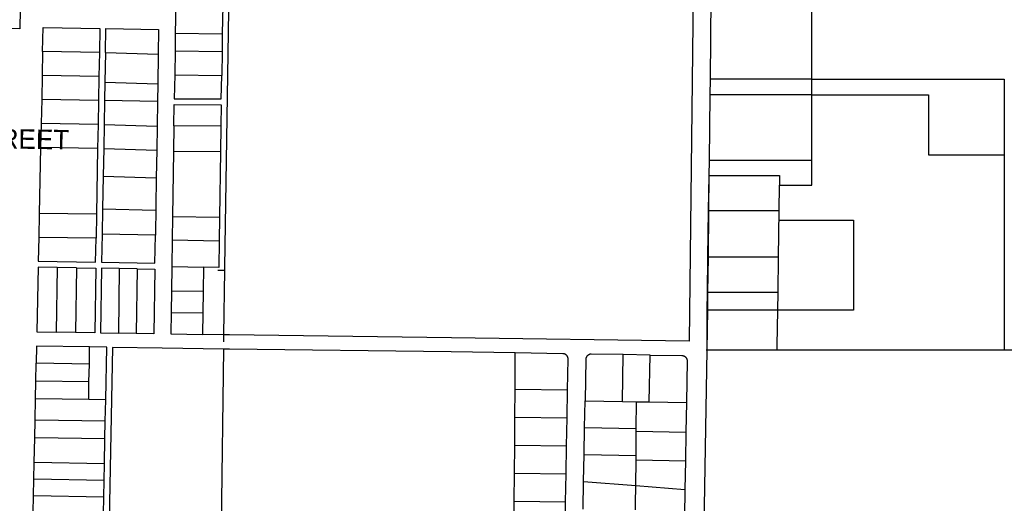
# Model space of a CAD drawing. Header units: feet. Extents: x 1348695 to 1391571, y 443146 to 661817.
# Tile 29 of 58: x 1369785 to 1372560, y 644400 to 645763. Entities that reach past the tile are written whole.
import ezdxf
from ezdxf.enums import TextEntityAlignment as Align

# ---------------------------------------------------------------- set-up
doc = ezdxf.new("R2010")
doc.units = ezdxf.units.FT
doc.header["$MEASUREMENT"] = 0
doc.layers.add('eatpar', color=32, linetype='Continuous')
doc.layers.add('MOT-PHASE 2', color=5, linetype='Continuous')
doc.styles.add('Slanted-Normal', font='font31.shx', dxfattribs={"height": 0.14})

msp = doc.modelspace()

# ---------------------------------------------------------------- linework, layer by layer
at = {"layer": 'eatpar'}
for p, q in [((1371741.625, 646518.4375), (1371731, 645595.9375)), ((1372017.625, 645595.9375), (1372017.625, 646515.875)), ((1370224.75, 645805.375), (1370223.5, 645725.5625)), ((1370357.25, 645803.4375), (1370356, 645723.6875)), ((1370223.5, 645725.5625), (1370222.75, 645675.0625)), ((1370223.5, 645725.5625), (1370356, 645723.6875)), ((1370356, 645723.6875), (1370355.25, 645673.1875)), ((1369849.625, 645673.6875), (1369848.25, 645606.125)), ((1370009.5, 645670.8125), (1369849.625, 645673.6875)), ((1370009.5, 645670.8125), (1370008.25, 645603.1875)), ((1370026.5, 645670.3125), (1370025, 645586.6875)), ((1370026.5, 645670.3125), (1370175.25, 645665.9375)), ((1370175.25, 645665.9375), (1370174, 645582.375)), ((1370222.75, 645675.0625), (1370221.75, 645607.8125)), ((1370222.75, 645675.0625), (1370355.25, 645673.1875)), ((1370355.25, 645673.1875), (1370354.25, 645605.9375)), ((1369848.25, 645606.125), (1369846.875, 645538.5)), ((1370008.25, 645603.1875), (1369848.25, 645606.125)), ((1370008.25, 645603.1875), (1370007, 645535.625)), ((1370025, 645586.6875), (1370024.125, 645535.3125)), ((1370025, 645586.6875), (1370174, 645582.375)), ((1370221.75, 645607.8125), (1370354.25, 645605.9375)), ((1371731, 645595.9375), (1371730.5, 645551.875)), ((1372017.625, 645595.9375), (1371731, 645595.9375)), ((1372017.625, 645551.875), (1372017.625, 645595.9375)), ((1370174, 645582.375), (1370173.25, 645532.625)), ((1369846.875, 645538.5), (1369845.375, 645470.9375)), ((1370007, 645535.625), (1369846.875, 645538.5)), ((1370007, 645535.625), (1370005.75, 645468)), ((1370024.125, 645535.3125), (1370022.875, 645467.5)), ((1370173.25, 645532.625), (1370024.125, 645535.3125)), ((1370173.25, 645532.625), (1370172.125, 645463.1875)), ((1371730.5, 645551.875), (1371728.375, 645366.0625)), ((1372017.625, 645551.875), (1371730.5, 645551.875)), ((1372017.625, 645366.0625), (1372017.625, 645551.875)), ((1369845.375, 645470.9375), (1369844, 645403.3125)), ((1370005.75, 645468), (1369845.375, 645470.9375)), ((1370005.75, 645468), (1370004.5, 645400.4375)), ((1370022.875, 645467.5), (1370021.625, 645399.9375)), ((1370022.875, 645467.5), (1370172.125, 645463.1875)), ((1370172.125, 645463.1875), (1370171.125, 645395.5625)), ((1370219.625, 645463.8125), (1370218.5, 645391.5)), ((1370352.125, 645463.125), (1370219.625, 645463.8125)), ((1370352.125, 645463.125), (1370351, 645390.8125)), ((1369844, 645403.3125), (1369840, 645217.4375)), ((1370004.5, 645400.4375), (1369844, 645403.3125)), ((1370004.5, 645400.4375), (1370001.25, 645214.875)), ((1370021.625, 645399.9375), (1370020.25, 645321.8125)), ((1370021.625, 645399.9375), (1370171.125, 645395.5625)), ((1370171.125, 645395.5625), (1370169.875, 645317.4375)), ((1370218.5, 645391.5), (1370215.75, 645208.75)), ((1370351, 645390.8125), (1370218.5, 645391.5)), ((1370351, 645390.8125), (1370348.25, 645206.3125)), ((1371728.375, 645366.0625), (1371727.875, 645324.125)), ((1372017.625, 645366.0625), (1371728.375, 645366.0625)), ((1372560.375, 645382.375), (1372560.375, 644831.5625)), ((1370020.25, 645321.8125), (1370018.625, 645230.25)), ((1370020.25, 645321.8125), (1370169.875, 645317.4375)), ((1370169.875, 645317.4375), (1370167.5, 645156.125)), ((1371727.875, 645324.125), (1371725.625, 645224.125)), ((1371727.875, 645324.125), (1371726.75, 645224.125)), ((1371925.875, 645224.125), (1371926.625, 645296.875)), ((1370018.625, 645230.25), (1370017.375, 645158.5)), ((1370018.625, 645230.25), (1370167.375, 645226.25)), ((1371725.625, 645224.125), (1371723.875, 645094.1875)), ((1371726.75, 645224.125), (1371725.25, 645094.1875)), ((1371726.75, 645224.125), (1371725.625, 645224.125)), ((1371925.875, 645224.125), (1371726.75, 645224.125)), ((1371924, 645094.1875), (1371925.875, 645224.125)), ((1369840, 645217.4375), (1369838.5, 645149.8125)), ((1370001.25, 645214.875), (1369840, 645217.4375)), ((1370001.25, 645214.875), (1370000, 645147.25)), ((1370215.75, 645208.75), (1370214.75, 645142.4375)), ((1370215.75, 645208.75), (1370348.25, 645206.3125)), ((1370348.25, 645206.3125), (1370347.25, 645140.0625)), ((1370000, 645147.25), (1369838.5, 645149.8125)), ((1370167.5, 645156.125), (1370017.375, 645158.5)), ((1370214.75, 645142.4375), (1370213.625, 645067.75)), ((1370214.75, 645142.4375), (1370347.25, 645140.0625)), ((1371723.875, 645094.1875), (1371722.5, 644994.1875)), ((1371725.25, 645094.1875), (1371723.875, 645094.1875)), ((1371725.25, 645094.1875), (1371724.125, 644994.1875)), ((1371924, 645094.1875), (1371725.25, 645094.1875)), ((1371922.625, 644994.1875), (1371924, 645094.1875)), ((1369890.125, 645064.9375), (1369887.375, 644882.75)), ((1369944.625, 645064.0625), (1369890.125, 645064.9375)), ((1369944.625, 645064.0625), (1369941.875, 644881.875)), ((1370065.75, 645062.125), (1370063, 644879.9375)), ((1370115.875, 645061.3125), (1370065.75, 645062.125)), ((1370115.875, 645061.3125), (1370113.125, 644879.1875)), ((1370213.625, 645067.75), (1370212.625, 644999.4375)), ((1370213.625, 645067.75), (1370304.125, 645066.0625)), ((1370303, 644997.8125), (1370304.125, 645066.0625)), ((1370343.5, 645057.3125), (1370362.5, 645056.9375)), ((1370362.5, 645056.9375), (1370359.75, 644875.25)), ((1370212.625, 644999.4375), (1370211.625, 644938.4375)), ((1370212.625, 644999.4375), (1370303, 644997.8125)), ((1370302, 644936.8125), (1370303, 644997.8125)), ((1371722.5, 644994.1875), (1371721.875, 644944.1875)), ((1371724.125, 644994.1875), (1371722.5, 644994.1875)), ((1371724.125, 644994.1875), (1371723.5, 644944.1875)), ((1371922.625, 644994.1875), (1371724.125, 644994.1875)), ((1371922, 644944.1875), (1371922.625, 644994.1875)), ((1370211.625, 644938.4375), (1370302, 644936.8125)), ((1370301, 644876.1875), (1370302, 644936.8125)), ((1371723.5, 644944.1875), (1371721.875, 644944.1875)), ((1371721.875, 644944.1875), (1371722.25, 644831.5625)), ((1371723.5, 644944.1875), (1371722.25, 644831.5625)), ((1371922, 644944.1875), (1371723.5, 644944.1875)), ((1369941.875, 644881.875), (1369887.375, 644882.75)), ((1370113.125, 644879.1875), (1370063, 644879.9375)), ((1370359.75, 644875.25), (1370301, 644876.1875)), ((1370359.75, 644875.25), (1370359.375, 644855)), ((1369981.25, 644792.625), (1369982.125, 644840.875)), ((1370344.875, 643715), (1370360.5, 644834.875)), ((1371181.25, 644722.1875), (1371182, 644824)), ((1371484.125, 644687.375), (1371486, 644819.3125)), ((1371562, 644818.125), (1371486, 644819.3125)), ((1371559.125, 644686), (1371562, 644818.125)), ((1371722.25, 644831.5625), (1371705.25, 643882.25)), ((1371722.25, 644831.5625), (1371720.5, 644831.5625)), ((1371920.375, 644831.5625), (1371722.25, 644831.5625)), ((1372560.375, 644831.5625), (1371920.375, 644831.5625)), ((1372698.125, 644831.5625), (1372560.375, 644831.5625)), ((1369830.25, 644745), (1369831.25, 644795)), ((1369981.25, 644792.625), (1369831.25, 644795)), ((1369980.25, 644742.625), (1369981.25, 644792.625)), ((1369829.25, 644695), (1369830.25, 644745)), ((1369980.25, 644742.625), (1369830.25, 644745)), ((1369979.375, 644692.625), (1369980.25, 644742.625)), ((1371180.75, 644643.25), (1371181.25, 644722.1875)), ((1371181.25, 644722.1875), (1371329.125, 644719.875)), ((1369828.125, 644635), (1369829.25, 644695)), ((1369979.375, 644692.625), (1369829.25, 644695)), ((1371327.75, 644640.9375), (1371329.125, 644719.875)), ((1370027.25, 644691.875), (1369979.375, 644692.625)), ((1370026.125, 644631.875), (1370027.25, 644691.875)), ((1371377.25, 644613.5625), (1371378.625, 644689.3125)), ((1371378.625, 644689.3125), (1371484.125, 644687.375)), ((1371484.125, 644687.375), (1371523.875, 644686.625)), ((1371523.125, 644610.9375), (1371523.875, 644686.625)), ((1371523.875, 644686.625), (1371559.125, 644686)), ((1371559.125, 644686), (1371664.5, 644684.125)), ((1371664.5, 644684.125), (1371663, 644600.8125)), ((1371180.25, 644564.25), (1371180.75, 644643.25)), ((1371180.75, 644643.25), (1371327.75, 644640.9375)), ((1371326.375, 644562), (1371327.75, 644640.9375)), ((1369827.125, 644585), (1369828.125, 644635)), ((1370026.125, 644631.875), (1369828.125, 644635)), ((1370025.125, 644581.875), (1370026.125, 644631.875)), ((1371375.875, 644537.875), (1371377.25, 644613.5625)), ((1371377.25, 644613.5625), (1371523.125, 644610.9375)), ((1369825.75, 644515.0625), (1369827.125, 644585)), ((1370025.125, 644581.875), (1369827.125, 644585)), ((1371522.375, 644535.1875), (1371523, 644603.375)), ((1371523, 644603.375), (1371523.125, 644610.9375)), ((1371523, 644603.375), (1371663, 644600.8125)), ((1371663, 644600.8125), (1371661.625, 644520)), ((1370023.75, 644511.875), (1370025.125, 644581.875)), ((1371179.625, 644485.3125), (1371180.25, 644564.25)), ((1371180.25, 644564.25), (1371326.375, 644562)), ((1371325, 644483.0625), (1371326.375, 644562)), ((1371374.5, 644462.125), (1371375.875, 644537.875)), ((1371375.875, 644537.875), (1371522.375, 644535.1875)), ((1371522.25, 644522.5625), (1371522.375, 644535.1875)), ((1369824.875, 644468.0625), (1369825.75, 644515.0625)), ((1370023.75, 644511.875), (1369825.75, 644515.0625)), ((1370022.875, 644464.9375), (1370023.75, 644511.875)), ((1371521.625, 644450.3125), (1371522.25, 644522.5625)), ((1371522.25, 644522.5625), (1371661.625, 644520)), ((1371661.625, 644520), (1371660.25, 644439.1875)), ((1371179.125, 644406.375), (1371179.625, 644485.3125)), ((1371179.625, 644485.3125), (1371325, 644483.0625)), ((1371323.625, 644404.125), (1371325, 644483.0625)), ((1369824, 644421.0625), (1369824.875, 644468.0625)), ((1370022.875, 644464.9375), (1369824.875, 644468.0625)), ((1370022, 644417.9375), (1370022.875, 644464.9375)), ((1371373.125, 644384.25), (1371374.5, 644462.125)), ((1371374.5, 644462.125), (1371521.625, 644450.3125)), ((1371521.625, 644450.3125), (1371660.25, 644439.1875)), ((1369823.125, 644374.0625), (1369824, 644421.0625)), ((1370022, 644417.9375), (1369824, 644421.0625)), ((1370021.125, 644370.9375), (1370022, 644417.9375)), ((1371660.25, 644439.1875), (1371658.875, 644363.4375)), ((1371179.125, 644406.375), (1371323.625, 644404.125)), ((1371322.125, 644325.1875), (1371323.625, 644404.125))]:
    msp.add_line(p, q, dxfattribs=at)
for points in [[(1371693.625, 646859.1875), (1371694.125, 646731.375), (1371672.5, 644856.875), (1371002, 644867.125), (1370376.625, 644875), (1370359.75, 644875.25)], [(1370378.125, 646090.875), (1370362.625, 645065), (1370362.5, 645056.9375)], [(1369786.125, 645792.5), (1369785, 645737.5625), (1369635.875, 645741.5)], [(1369849.625, 645673.6875), (1369851, 645741.3125), (1370010.75, 645738.375), (1370009.5, 645670.8125)], [(1370026.5, 645670.3125), (1370027.75, 645738.125), (1370176.25, 645735.375), (1370175.25, 645665.9375)], [(1370221.75, 645607.8125), (1370220.75, 645540.5625), (1370353.25, 645539.875), (1370354.25, 645605.9375)], [(1372017.625, 645595.9375), (1372560.375, 645595.9375), (1372560.375, 645382.375)], [(1372017.625, 645551.875), (1372347, 645551.875), (1372347, 645382.375), (1372560.375, 645382.375)], [(1370219.625, 645463.8125), (1370220.5, 645524.0625), (1370353, 645523.375), (1370352.125, 645463.125)], [(1371926.625, 645296.875), (1372017.625, 645296.875), (1372017.625, 645366.0625)], [(1371727.875, 645324.125), (1371927, 645324.125), (1371926.625, 645296.875)], [(1371927, 645198.4375), (1372135.375, 645198.4375), (1372135.375, 644944.1875), (1371922, 644944.1875)], [(1369838.5, 645149.8125), (1369837.125, 645082.25), (1369998.875, 645079.6875), (1370000, 645147.25)], [(1370017.375, 645158.5), (1370015.875, 645079.4375), (1370166.25, 645077), (1370167.5, 645156.125)], [(1370347.25, 645140.0625), (1370346.125, 645065.25), (1370304.125, 645066.0625)], [(1369890.125, 645064.9375), (1369836.75, 645065.75), (1369833, 644883.625), (1369887.375, 644882.75)], [(1369944.625, 645064.0625), (1369999.125, 645063.1875), (1369996.375, 644881.0625), (1369941.875, 644881.875)], [(1370065.75, 645062.125), (1370015.625, 645062.9375), (1370012.875, 644880.75), (1370063, 644879.9375)], [(1370115.875, 645061.3125), (1370166, 645060.5), (1370163.25, 644878.375), (1370113.125, 644879.1875)], [(1370211.625, 644938.4375), (1370210.75, 644877.625), (1370301, 644876.1875)], [(1371920.375, 644831.5625), (1371920.625, 644845.375), (1371922, 644944.1875)], [(1369982.125, 644840.875), (1369832.125, 644843.25), (1369831.25, 644795)], [(1370027.25, 644691.875), (1370030.125, 644840.125), (1369982.125, 644840.875)], [(1370360.5, 644834.875), (1370186.375, 644837.625), (1370046.625, 644839.8125), (1370025.25, 643721.0625), (1370344.875, 643715)], [(1371182, 644824), (1371001.5, 644826.75), (1370376, 644834.625), (1370360.5, 644834.875)], [(1371329.125, 644719.875), (1371330.75, 644806.6875), (1371330.75, 644808), (1371330.625, 644809), (1371330.375, 644810.0625), (1371330.125, 644811.0625), (1371329.875, 644812.0625), (1371329.5, 644813), (1371329, 644814), (1371328.5, 644814.875), (1371327.875, 644815.75), (1371327.25, 644816.5625), (1371326.5, 644817.375), (1371325.75, 644818.0625), (1371325, 644818.75), (1371324.125, 644819.375), (1371323.25, 644819.9375), (1371322.375, 644820.4375), (1371321.375, 644820.8125), (1371320.375, 644821.1875), (1371319.375, 644821.5), (1371318.375, 644821.6875), (1371317.375, 644821.875), (1371316, 644821.9375), (1371182, 644824)], [(1371486, 644819.3125), (1371396, 644820.6875), (1371394.875, 644820.6875), (1371393.875, 644820.5625), (1371392.875, 644820.375), (1371391.875, 644820.1875), (1371390.875, 644819.875), (1371389.875, 644819.5), (1371388.875, 644819.0625), (1371388, 644818.5), (1371387.125, 644817.9375), (1371386.25, 644817.3125), (1371385.5, 644816.625), (1371384.75, 644815.875), (1371383.875, 644814.875), (1371383.25, 644814.0625), (1371382.75, 644813.1875), (1371382.25, 644812.25), (1371381.875, 644811.25), (1371381.5, 644810.3125), (1371381.25, 644809.3125), (1371381, 644808.25), (1371380.875, 644807.25), (1371380.75, 644806.1875), (1371378.625, 644689.3125)], [(1371562, 644818.125), (1371651.875, 644816.75), (1371653.25, 644816.6875), (1371654.25, 644816.5), (1371655.25, 644816.3125), (1371656.25, 644816), (1371657.25, 644815.625), (1371658.25, 644815.25), (1371659.125, 644814.75), (1371660, 644814.1875), (1371660.875, 644813.5625), (1371661.625, 644812.875), (1371662.375, 644812.1875), (1371663.125, 644811.375), (1371663.75, 644810.5625), (1371664.375, 644809.6875), (1371664.875, 644808.8125), (1371665.375, 644807.875), (1371665.75, 644806.875), (1371666, 644805.875), (1371666.25, 644804.875), (1371666.5, 644803.8125), (1371666.625, 644802.8125), (1371666.625, 644801.5), (1371664.5, 644684.125)], [(1371520.875, 644381.5625), (1371521.25, 644399.1875), (1371521.625, 644450.3125)], [(1371177.625, 644327.4375), (1371179, 644392.6875), (1371179.125, 644406.375)]]:
    msp.add_lwpolyline(points, dxfattribs=at)

# ---------------------------------------------------------------- texts
at = {"layer": 'MOT-PHASE 2', "style": 'Slanted-Normal'}
msp.add_text('MECHANIC STREET', height=55, rotation=359, dxfattribs=at).set_placement((1369573.2289, 645430.8408), align=Align.MIDDLE_CENTER)

doc.saveas('drawing.dxf')
